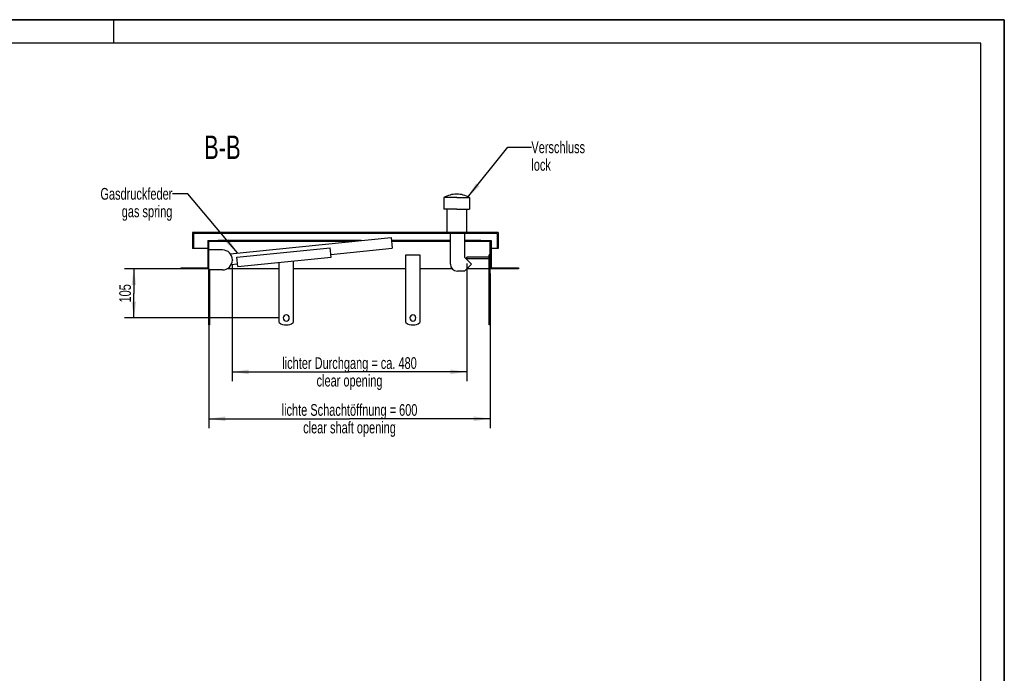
# Model space of a CAD drawing. Header units: millimetres. Extents: x 0 to 4200, y 0 to 2970.
# Tile 17 of 17: x 2100 to 4200, y 1576 to 2970. Entities that reach past the tile are written whole.
import ezdxf

# ---------------------------------------------------------------- set-up
doc = ezdxf.new("R2010")
doc.units = ezdxf.units.MM
doc.header["$LTSCALE"] = 231
doc.layers.get('0').update_dxf_attribs({"linetype": 'CONTINUOUS'})
for name, color, linetype in [('005_AXIS', 7, 'CONTINUOUS'), ('050_DIMENSIONING', 7, 'CONTINUOUS'), ('052_SYMBOLS', 7, 'CONTINUOUS'), ('053_NOTES', 7, 'CONTINUOUS')]:
    doc.layers.add(name, color=color, linetype=linetype)
doc.styles.get("Standard").update_dxf_attribs({"font": 'txt', "width": 0.7})
doc.dimstyles.new('DIMSTYLE_1', dxfattribs={"dimtxt": 25, "dimasz": 35, "dimexe": 2, "dimexo": 1, "dimtad": 1, "dimdec": 1, "dimtxsty": 'Standard', "dimblk": '_FILLED', "dimblk1": '_FILLED', "dimblk2": '_FILLED', "dimcen": 0.09, "dimazin": 2, "dimtp": 0.8, "dimtm": 0.8, "dimtfac": 1, "dimtdec": 1, "dimtofl": 0, "dimtmove": 0, "dimatfit": 3, "dimldrblk": '_FILLED', "dimfxl": 1, "dimtolj": 1, "dimarcsym": 0})
doc.dimstyles.new('DIMSTYLE_2', dxfattribs={"dimtxt": 25, "dimasz": 35, "dimexe": 2, "dimexo": 1, "dimtad": 1, "dimtxsty": 'Standard', "dimblk": '_FILLED', "dimblk1": '_FILLED', "dimblk2": '_FILLED', "dimcen": 0.09, "dimazin": 2, "dimtp": 0.3, "dimtm": 0.3, "dimtfac": 1, "dimtofl": 0, "dimtmove": 0, "dimatfit": 3, "dimldrblk": '_FILLED', "dimfxl": 1, "dimtolj": 1, "dimarcsym": 0})
doc.dimstyles.new('DIMSTYLE_3', dxfattribs={"dimtxt": 25, "dimasz": 35, "dimexe": 2, "dimexo": 1, "dimtad": 1, "dimtxsty": 'Standard', "dimblk": '_FILLED', "dimblk1": '_FILLED', "dimblk2": '_FILLED', "dimcen": 0.09, "dimazin": 2, "dimtp": 0.8, "dimtm": 0.8, "dimtfac": 1, "dimtofl": 0, "dimtmove": 0, "dimatfit": 3, "dimldrblk": '_FILLED', "dimfxl": 1, "dimtolj": 1, "dimarcsym": 0})
doc.dimstyles.get("Standard").update_dxf_attribs({"dimtxt": 25, "dimasz": 35, "dimexe": 2, "dimexo": 1, "dimtad": 1, "dimtxsty": 'Standard', "dimblk": '_FILLED', "dimblk1": '_FILLED', "dimblk2": '_FILLED', "dimcen": 0.09, "dimazin": 2, "dimtol": 1, "dimtp": 0.01, "dimtm": 0.01, "dimtfac": 1, "dimtofl": 0, "dimtmove": 0, "dimatfit": 3, "dimldrblk": '_FILLED', "dimfxl": 1, "dimtolj": 1, "dimarcsym": 0})

# ---------------------------------------------------------------- blocks, each defined once
blk = doc.blocks.new('_FILLED')
at = {"color": 0, "linetype": 'ByBlock'}
blk.add_solid([(0, 0), (-1, 0.143), (-1, -0.143)], dxfattribs=at)
blk = doc.blocks.new('*D5')
at = {"layer": '050_DIMENSIONING', "color": 2, "linetype": 'Continuous', "transparency": 16777216}
for p, q in [((2503.5, 2428.8), (2503.5, 2098.8)), ((3103.5, 2428.8), (3103.5, 2098.8)), ((2503.5, 2118.8), (2803.5, 2118.8)), ((3103.5, 2118.8), (2803.5, 2118.8))]:
    blk.add_line(p, q, dxfattribs=at)
at = {"layer": '050_DIMENSIONING', "color": 2, "linetype": 'Continuous', "transparency": 16777216, "xscale": 35, "yscale": 35, "zscale": 35, "rotation": 180}
blk.add_blockref('_FILLED', (2503.5, 2118.8), dxfattribs=at)
at = {"layer": '050_DIMENSIONING', "color": 2, "linetype": 'Continuous', "transparency": 16777216, "xscale": 35, "yscale": 35, "zscale": 35}
blk.add_blockref('_FILLED', (3103.5, 2118.8), dxfattribs=at)
at = {"layer": '050_DIMENSIONING', "color": 2, "linetype": 'Continuous', "transparency": 16777216, "insert": (2803.5, 2150.1), "char_height": 25, "width": 696.786, "attachment_point": 2, "line_spacing_factor": 0.9}
blk.add_mtext('lichte Schachtöffnung = 600\\Pclear shaft opening', dxfattribs=at)
blk = doc.blocks.new('*D8')
at = {"layer": '050_DIMENSIONING', "color": 2, "linetype": 'Continuous', "transparency": 16777216}
for p, q in [((2553.5, 2447.3), (2553.5, 2198.8)), ((3053.5, 2449.8), (3053.5, 2198.8)), ((2553.5, 2218.8), (2803.5, 2218.8)), ((3053.5, 2218.8), (2803.5, 2218.8))]:
    blk.add_line(p, q, dxfattribs=at)
at = {"layer": '050_DIMENSIONING', "color": 2, "linetype": 'Continuous', "transparency": 16777216, "xscale": 35, "yscale": 35, "zscale": 35, "rotation": 180}
blk.add_blockref('_FILLED', (2553.5, 2218.8), dxfattribs=at)
at = {"layer": '050_DIMENSIONING', "color": 2, "linetype": 'Continuous', "transparency": 16777216, "xscale": 35, "yscale": 35, "zscale": 35}
blk.add_blockref('_FILLED', (3053.5, 2218.8), dxfattribs=at)
at = {"layer": '050_DIMENSIONING', "color": 2, "linetype": 'Continuous', "transparency": 16777216, "insert": (2803.5, 2250.1), "char_height": 25, "width": 709.821, "attachment_point": 2, "line_spacing_factor": 0.9}
blk.add_mtext('lichter Durchgang = ca. 480\\Pclear opening', dxfattribs=at)
blk = doc.blocks.new('*D9')
at = {"layer": '050_DIMENSIONING', "color": 2, "linetype": 'Continuous', "transparency": 16777216}
for p, q in [((2493.5, 2438.8), (2323.5, 2438.8)), ((2343.5, 2438.8), (2343.5, 2386.3)), ((2343.5, 2333.8), (2343.5, 2386.3)), ((2652, 2333.8), (2323.5, 2333.8))]:
    blk.add_line(p, q, dxfattribs=at)
at = {"layer": '050_DIMENSIONING', "color": 2, "linetype": 'Continuous', "transparency": 16777216, "xscale": 35, "yscale": 35, "zscale": 35}
for p, rotation in [((2343.5, 2438.8), 90), ((2343.5, 2333.8), 270)]:
    blk.add_blockref('_FILLED', p, dxfattribs=dict(at, rotation=rotation))
at = {"layer": '050_DIMENSIONING', "color": 2, "linetype": 'Continuous', "transparency": 16777216, "insert": (2312.3, 2386.3), "char_height": 25, "width": 77.679, "attachment_point": 2, "rotation": 90, "line_spacing_factor": 0.9}
blk.add_mtext('105', dxfattribs=at)

msp = doc.modelspace()

# ---------------------------------------------------------------- hatches: boundary and pattern name
at = {"linetype": 'Continuous'}
h = msp.add_hatch(dxfattribs=at)
h.set_pattern_fill('B', color=2, scale=26.054165, angle=45, style=0, pattern_type=0)
h.set_pattern_definition([(45, (0, 0), (-18.42308, 18.42308), [])])
h.paths.add_polyline_path([(3163.544, 2438.793), (3103.544, 2438.793), (3103.544, 2496.793), (3083.544, 2496.793), (3083.544, 2498.793), (3105.544, 2498.793), (3105.544, 2440.793), (3163.544, 2440.793)])
edge = h.paths.add_edge_path()
edge.add_line((2503.544, 2438.793), (2443.544, 2438.793))
edge.add_line((2443.544, 2440.793), (2443.544, 2438.793))
edge.add_line((2443.544, 2440.793), (2501.544, 2440.793))
edge.add_line((2501.544, 2498.793), (2501.544, 2440.793))
edge.add_line((2501.544, 2498.793), (2523.544, 2498.793))
edge.add_line((2523.544, 2496.793), (2523.544, 2498.793))
edge.add_line((2523.544, 2496.793), (2503.544, 2496.793))
edge.add_line((2503.544, 2438.793), (2503.544, 2496.793))
edge = h.paths.add_edge_path()
edge.add_line((3120.544, 2481.793), (3118.544, 2481.793))
edge.add_line((3118.544, 2513.793), (3118.544, 2481.793))
edge.add_line((3118.544, 2513.793), (2470.544, 2513.793))
edge.add_line((2470.544, 2513.793), (2470.544, 2481.793))
edge.add_line((2470.544, 2481.793), (2468.544, 2481.793))
edge.add_line((2468.544, 2515.793), (2468.544, 2481.793))
edge.add_line((3120.544, 2515.793), (2468.544, 2515.793))
edge.add_line((3120.544, 2515.793), (3120.544, 2481.793))

# ---------------------------------------------------------------- linework, layer by layer
at = {"color": 7, "linetype": 'Continuous'}
for p, q in [((0, 2970), (4200, 2970)), ((4200, 0), (4200, 2970)), ((3004.494, 2590.793), (3004.494, 2565.793)), ((3059.494, 2590.793), (3059.494, 2565.793)), ((3010.794, 2565.793), (3010.794, 2515.793)), ((3053.194, 2565.793), (3053.194, 2515.793)), ((2570.355, 2515.793), (2468.544, 2515.793)), ((2468.544, 2515.793), (2468.544, 2481.793)), ((2470.544, 2513.793), (2470.544, 2481.793)), ((3118.544, 2513.793), (2470.544, 2513.793)), ((2548.952, 2470.891), (2892.4, 2505.236)), ((2756.961, 2515.793), (2570.355, 2515.793)), ((2848.858, 2515.793), (2756.961, 2515.793)), ((3020.356, 2515.793), (2848.858, 2515.793)), ((2892.4, 2505.236), (2894.688, 2482.35)), ((3018.544, 2448.793), (3018.544, 2513.793)), ((3120.544, 2515.793), (3020.356, 2515.793)), ((3048.544, 2513.793), (3048.544, 2463.793)), ((3076.044, 2515.793), (3076.044, 2515.893)), ((3076.044, 2515.893), (3098.044, 2515.893)), ((3098.044, 2515.793), (3098.044, 2515.893)), ((3098.044, 2515.893), (3098.06, 2515.893)), ((3098.06, 2515.893), (3098.194, 2515.893)), ((3098.194, 2515.893), (3098.419, 2515.893)), ((3098.419, 2515.793), (3098.419, 2515.893)), ((3100.044, 2515.793), (3100.044, 2515.893)), ((3100.044, 2515.893), (3112.044, 2515.893)), ((3112.044, 2515.793), (3112.044, 2515.893)), ((3113.459, 2515.793), (3113.459, 2515.893)), ((3113.459, 2515.793), (3113.459, 2515.893)), ((3113.459, 2515.893), (3113.544, 2515.893)), ((3113.544, 2515.793), (3113.544, 2515.893)), ((3113.544, 2515.893), (3118.544, 2515.893)), ((3118.544, 2515.793), (3118.544, 2515.893)), ((3118.544, 2515.893), (3118.575, 2515.893)), ((3118.544, 2513.793), (3118.544, 2481.793)), ((3118.575, 2515.893), (3118.629, 2515.893)), ((3118.629, 2515.793), (3118.629, 2515.893)), ((3118.629, 2515.793), (3118.629, 2515.893)), ((3120.544, 2515.793), (3120.544, 2481.793)), ((2470.544, 2481.793), (2468.544, 2481.793)), ((2501.544, 2481.793), (2470.544, 2481.793)), ((2501.544, 2498.793), (2501.544, 2440.793)), ((2501.544, 2498.793), (2523.544, 2498.793)), ((2503.544, 2438.793), (2503.544, 2496.793)), ((2523.544, 2496.793), (2503.544, 2496.793)), ((2532.544, 2478.793), (2503.544, 2478.793)), ((2523.544, 2496.793), (2523.544, 2498.793)), ((2827.97, 2498.793), (2523.544, 2498.793)), ((2807.97, 2496.793), (2523.544, 2496.793)), ((2563.146, 2463.768), (2762.154, 2483.669)), ((2764.144, 2463.768), (2762.154, 2483.669)), ((2763.597, 2469.241), (2894.688, 2482.35)), ((3018.544, 2498.793), (2893.044, 2498.793)), ((3018.544, 2496.793), (2893.244, 2496.793)), ((3083.544, 2498.793), (3048.544, 2498.793)), ((3083.544, 2496.793), (3048.544, 2496.793)), ((3083.544, 2498.793), (3105.544, 2498.793)), ((3083.544, 2496.793), (3083.544, 2498.793)), ((3103.544, 2496.793), (3083.544, 2496.793)), ((3103.544, 2438.793), (3103.544, 2496.793)), ((3105.544, 2498.793), (3105.544, 2440.793)), ((3118.544, 2481.793), (3105.544, 2481.793)), ((3120.544, 2481.793), (3118.544, 2481.793)), ((2553.544, 2457.793), (2553.544, 2457.293)), ((2565.136, 2443.867), (2563.146, 2463.768)), ((2565.136, 2443.867), (2764.144, 2463.768)), ((3048.544, 2463.793), (3063.544, 2448.793)), ((3101.544, 2463.793), (3053.544, 2463.793)), ((3053.544, 2459.793), (3053.544, 2463.793)), ((3101.544, 2459.793), (3053.544, 2459.793)), ((3103.544, 2468.793), (3101.544, 2468.793)), ((3101.544, 2323.793), (3101.544, 2468.793)), ((2443.544, 2440.793), (2443.544, 2438.793)), ((2443.544, 2440.793), (2501.544, 2440.793)), ((2503.544, 2438.793), (2443.544, 2438.793)), ((2503.544, 2438.793), (2503.544, 2436.293)), ((2532.544, 2436.293), (2503.544, 2436.293)), ((2551.375, 2448.018), (2564.589, 2449.34)), ((3063.544, 2448.793), (3048.544, 2433.793)), ((3103.544, 2323.793), (3103.544, 2438.793)), ((3163.544, 2438.793), (3103.544, 2438.793)), ((3105.544, 2440.793), (3163.544, 2440.793)), ((3163.544, 2440.793), (3163.544, 2438.793)), ((3048.544, 2433.793), (3033.544, 2433.793)), ((2505.544, 2318.793), (2503.544, 2318.793)), ((3101.544, 2318.793), (3101.544, 2323.793)), ((3103.544, 2323.793), (3101.544, 2323.793)), ((3103.544, 2318.793), (3101.544, 2318.793)), ((3103.544, 2318.793), (3103.544, 2323.793))]:
    msp.add_line(p, q, dxfattribs=at)
at = {"color": 3, "linetype": 'Continuous'}
for p, q in [((4200, 2970), (0, 2970)), ((2300, 2970), (2300, 2920)), ((4200, 2970), (4200, 0))]:
    msp.add_line(p, q, dxfattribs=at)
at = {"color": 5, "linetype": 'Continuous'}
for p, q in [((4150, 2920), (50, 2920)), ((4150, 50), (4150, 2920))]:
    msp.add_line(p, q, dxfattribs=at)
at = {"color": 9, "linetype": 'Continuous'}
msp.add_line((3098.194, 2515.793), (3098.194, 2515.893), dxfattribs=at)
at = {"color": 7, "linetype": 'Continuous'}
for centre, radius, start, end in [((3031.994, 2540.295), 57.5, 90, 118.571878), ((3031.994, 2540.295), 57.5, 61.428122, 90), ((2532.544, 2457.793), 21, 0, 90), ((2532.544, 2457.293), 21, 270, 360), ((3033.544, 2448.793), 15, 180, 270)]:
    msp.add_arc(centre, radius, start, end, dxfattribs=at)
at = {"layer": '005_AXIS', "color": 7, "linetype": 'Continuous'}
for p, q in [((3031.994, 2590.793), (3004.494, 2590.793)), ((3031.994, 2590.793), (3059.494, 2590.793)), ((3010.794, 2565.793), (3004.494, 2565.793)), ((3031.994, 2565.793), (3010.794, 2565.793)), ((3031.994, 2565.793), (3053.194, 2565.793)), ((3053.194, 2565.793), (3059.494, 2565.793)), ((2923.544, 2468.793), (2953.544, 2468.793)), ((2923.544, 2323.793), (2923.544, 2468.793)), ((2953.544, 2468.793), (2953.544, 2323.793)), ((2503.544, 2323.793), (2503.544, 2436.293)), ((2505.544, 2323.793), (2505.544, 2436.293)), ((2653.544, 2438.793), (2542.471, 2438.793)), ((2653.544, 2323.793), (2653.544, 2452.708)), ((2683.544, 2455.708), (2683.544, 2323.793)), ((2923.544, 2438.793), (2683.544, 2438.793)), ((3022.374, 2438.793), (2953.544, 2438.793)), ((3101.544, 2438.793), (3053.544, 2438.793)), ((2503.544, 2318.793), (2503.544, 2323.793)), ((2503.544, 2323.793), (2505.544, 2323.793)), ((2505.544, 2318.793), (2505.544, 2323.793))]:
    msp.add_line(p, q, dxfattribs=at)
for centre, radius, start, end in [((2668.544, 2333.793), 6.5, 0, 180), ((2668.544, 2333.793), 6.5, 180, 360), ((2938.544, 2333.793), 6.5, 0, 180), ((2938.544, 2333.793), 6.5, 180, 360), ((2668.544, 2343.793), 25, 233.130102, 306.869898), ((2938.544, 2343.793), 25, 233.130102, 306.869898)]:
    msp.add_arc(centre, radius, start, end, dxfattribs=at)

# ---------------------------------------------------------------- texts
at = {"layer": '052_SYMBOLS', "color": 2, "linetype": 'Continuous', "insert": (2571.265, 2722.795), "char_height": 50, "width": 171.42857, "attachment_point": 3, "line_spacing_factor": 0.9}
msp.add_mtext('B-B', dxfattribs=at)
at = {"layer": '053_NOTES', "color": 2, "linetype": 'Continuous', "char_height": 25, "line_spacing_factor": 0.9}
for s, insert, width, attachment_point in [('Verschluss\\Plock', (3191.371, 2710.295), 266.07143, 1), ('Gasdruckfeder\\Pgas spring', (2425.644, 2611.094), 344.64286, 3)]:
    msp.add_mtext(s, dxfattribs=dict(at, insert=insert, width=width, attachment_point=attachment_point))

# ---------------------------------------------------------------- dimensions: what is measured, and where the dimension line sits
at = {"layer": '050_DIMENSIONING', "color": 2, "linetype": 'Continuous'}
dim = msp.add_linear_dim(base=(2343.544, 2333.793), p1=(2494.544, 2438.793), p2=(2653.044, 2333.793), angle=270, dimstyle='DIMSTYLE_2', dxfattribs=at)
dim.commit()
dim.dimension.update_dxf_attribs({"geometry": '*D9', "text_midpoint": (2343.544, 2382.721), "dimtype": 160})
dim = msp.add_linear_dim(base=(2553.544, 2218.804), p1=(3053.544, 2450.793), p2=(2553.544, 2448.293), angle=180, text='lichter Durchgang = ca. <>\\Pclear opening', dimstyle='DIMSTYLE_3', dxfattribs=at)
dim.commit()
dim.dimension.update_dxf_attribs({"geometry": '*D8', "text_midpoint": (2803.544, 2218.804), "dimtype": 160})
dim = msp.add_linear_dim(base=(3103.544, 2118.804), p1=(2503.544, 2429.793), p2=(3103.544, 2429.793), text='lichte Schachtöffnung = <>\\Pclear shaft opening', dimstyle='DIMSTYLE_1', dxfattribs=at)
dim.commit()
dim.dimension.update_dxf_attribs({"geometry": '*D5', "text_midpoint": (2803.544, 2118.804), "dimtype": 160})

# ---------------------------------------------------------------- leaders
at = {"layer": '053_NOTES', "color": 2, "linetype": 'Continuous', "annotation_type": 0, "has_hookline": 1, "hookline_direction": 1}
for points, text_width in [([(3054.97, 2590.793), (3141.371, 2697.795), (3191.371, 2697.795)], 166.695), ([(2564.512, 2472.447), (2458.876, 2598.594), (2425.644, 2598.594)], 221.995)]:
    msp.add_leader(points, dimstyle='Standard', override={"dimtad": 0}, dxfattribs=dict(at, text_width=text_width))

doc.saveas('drawing.dxf')
